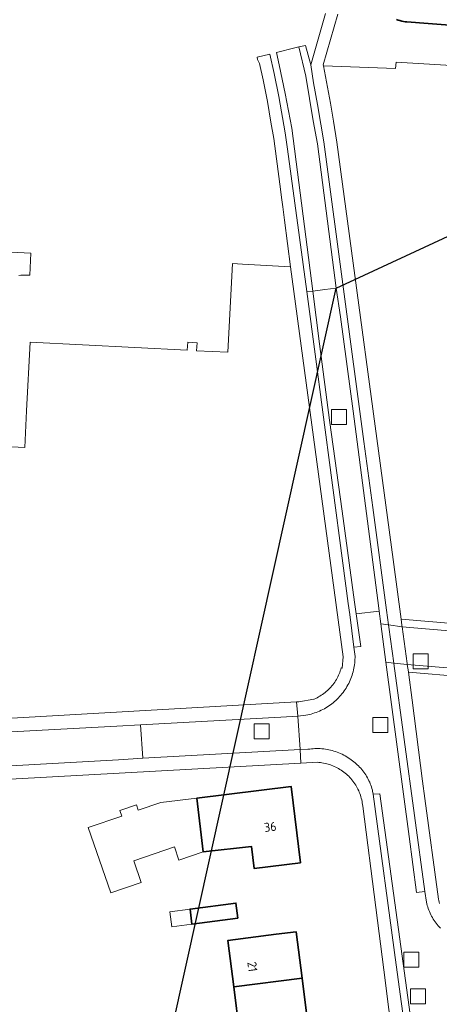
# Model space of a CAD drawing. Extents: x 154222 to 160093, y 456746 to 462495.
# Tile 118 of 254: x 157619 to 157682, y 461161 to 461309. Entities that reach past the tile are written whole.
import ezdxf
from ezdxf.enums import TextEntityAlignment as Align

# ---------------------------------------------------------------- set-up
doc = ezdxf.new("R2010")
doc.units = 0
doc.header["$LTSCALE"] = 0.75
doc.layers.get('0').update_dxf_attribs({"linetype": 'CONTINUOUS'})
doc.layers.get('DEFPOINTS').update_dxf_attribs({"linetype": 'CONTINUOUS'})
for name, color, linetype, lineweight in [('B-XX-GK-BESCHOEIING-G', 252, 'GK-BESCHOEIING', 35), ('B-XX-OG-BEBOUWING-GV', 6, 'CONTINUOUS', 35), ('B-XX-OG-BEBOUWING-T18', 1, 'CONTINUOUS', 18), ('B-XX-OG-TERREIN_ERF-GV', 252, 'CONTINUOUS', 18), ('B-XX-OG-WATER_SLOOT-GV', 252, 'CONTINUOUS', 18), ('B-XX-RI-GWA_RIOOLPUT-S', 252, 'CONTINUOUS', 25), ('B-XX-VH-VERHARDING_ASFALT-GV', 252, 'CONTINUOUS', 18), ('B-XX-VH-VERHARDING_BETONSTRAATSTEEN-GV', 252, 'CONTINUOUS', 18), ('B-XX-VH-VERHARDING_TEGEL-GV', 252, 'CONTINUOUS', 18)]:
    doc.layers.add(name, color=color, linetype=linetype, lineweight=lineweight)
doc.styles.add('NLCS-ISO-M-T18', font='NLCS-ISO.ttf', dxfattribs={"height": 1.8})
doc.linetypes.add('GK-BESCHOEIING', pattern='A,30,-5,[1,NLCS.SHX,S=1,R=0,X=0,Y=0],-5', length=40)

# ---------------------------------------------------------------- blocks, each defined once
blk = doc.blocks.new('SRI-PUT_INSPECTIEPUT_RIOOLPUT-SO')
at = {"color": 0, "linetype": 'ByBlock', "lineweight": 18}
blk.add_lwpolyline([(-1.125, -1.125), (1.125, -1.125), (1.125, 1.125), (-1.125, 1.125)], close=True, dxfattribs=at)

msp = doc.modelspace()

# ---------------------------------------------------------------- linework, layer by layer
at = {"layer": 'B-XX-GK-BESCHOEIING-G'}
msp.add_lwpolyline([(157675.564, 461308.74), (157675.815, 461308.635), (157676.073, 461308.545), (157676.335, 461308.47), (157676.602, 461308.411), (157676.871, 461308.367), (157677.11, 461308.342), (157680.287, 461308.117), (157696.671, 461306.878)], dxfattribs=at)
at = {"layer": 'B-XX-OG-BEBOUWING-GV'}
for points in [[(157661.156, 461182.247), (157659.714, 461193.698), (157645.582, 461191.944), (157646.526, 461183.898), (157653.763, 461184.692), (157654.181, 461181.369)], [(157651.728, 461173.934), (157651.436, 461176.186), (157644.548, 461175.292), (157644.834, 461173.009)], [(157661.366, 461164.903), (157660.464, 461171.891), (157657.489, 461171.507), (157650.211, 461170.567), (157651.109, 461163.614)], [(157662.247, 461158.075), (157661.366, 461164.903), (157651.109, 461163.614), (157651.995, 461156.751), (157659.272, 461157.691)]]:
    msp.add_lwpolyline(points, close=True, dxfattribs=at)
at = {"layer": 'B-XX-OG-TERREIN_ERF-GV'}
for points in [[(157698.752, 461300.898), (157675.511, 461302.322), (157675.387, 461301.376), (157664.587, 461301.789), (157665.645, 461296.158), (157666.095, 461293.448), (157666.58, 461290.299), (157675.03, 461227.733), (157676.24, 461218.775), (157720.74, 461215.017)], [(157618.857, 461270.318), (157619.13, 461270.345), (157619.403, 461270.365), (157619.676, 461270.377), (157619.95, 461270.381), (157620.223, 461270.376), (157620.497, 461270.364), (157620.664, 461273.651), (157609.652, 461274.212)], [(157553.191, 461200.215), (157660.554, 461206.362), (157660.89, 461206.381), (157663.156, 461206.779), (157663.199, 461206.797), (157663.416, 461206.894), (157663.629, 461206.998), (157663.839, 461207.109), (157664.045, 461207.227), (157664.247, 461207.351), (157664.444, 461207.483), (157664.637, 461207.621), (157664.825, 461207.766), (157665.008, 461207.916), (157665.186, 461208.073), (157665.359, 461208.236), (157665.526, 461208.405), (157665.687, 461208.579), (157665.842, 461208.758), (157665.991, 461208.943), (157666.134, 461209.132), (157666.271, 461209.326), (157666.4, 461209.525), (157666.523, 461209.728), (157666.639, 461209.935), (157666.748, 461210.146), (157666.85, 461210.36), (157666.945, 461210.578), (157667.032, 461210.798), (157667.111, 461211.022), (157667.184, 461211.248), (157667.248, 461211.476), (157667.391, 461211.437), (157667.552, 461213.116), (157659.657, 461271.61), (157652.414, 461272.025), (157650.912, 461272.111), (157650.234, 461258.799), (157645.539, 461259.038), (157645.6, 461260.236), (157644.202, 461260.307), (157644.141, 461259.109), (157620.533, 461260.311), (157620.008, 461249.999), (157619.729, 461244.523), (157609.752, 461245.031)], [(157710.404, 461208.034), (157677.351, 461210.846), (157677.892, 461206.626), (157679.449, 461194.46), (157679.801, 461191.886), (157681.865, 461176.78), (157681.903, 461176.565), (157681.949, 461176.351), (157682.003, 461176.139)], [(157675.164, 461154.278), (157673.634, 461166.171), (157672.429, 461175.536), (157670.475, 461190.73), (157670.45, 461190.969), (157670.416, 461191.207), (157670.375, 461191.444), (157670.326, 461191.68), (157670.269, 461191.913), (157670.205, 461192.145), (157670.132, 461192.374), (157670.053, 461192.601), (157669.965, 461192.825), (157669.87, 461193.046), (157669.768, 461193.264), (157669.659, 461193.478), (157669.543, 461193.689), (157669.42, 461193.895), (157669.29, 461194.098), (157669.153, 461194.295), (157669.01, 461194.489), (157668.86, 461194.677), (157668.705, 461194.86), (157668.543, 461195.038), (157668.375, 461195.211), (157668.202, 461195.377), (157668.023, 461195.538), (157667.839, 461195.693), (157667.65, 461195.842), (157667.457, 461195.984), (157667.258, 461196.12), (157667.055, 461196.249), (157666.848, 461196.372), (157666.637, 461196.487), (157666.423, 461196.595), (157666.204, 461196.697), (157665.983, 461196.79), (157665.758, 461196.877), (157665.531, 461196.956), (157665.302, 461197.027), (157665.07, 461197.091), (157664.836, 461197.146), (157664.6, 461197.194), (157664.363, 461197.234), (157664.125, 461197.267), (157663.886, 461197.291), (157663.74, 461197.302), (157661.199, 461197.162), (157553.867, 461191.268)]]:
    msp.add_lwpolyline(points, dxfattribs=at)
for points in [[(157645.582, 461191.944), (157659.714, 461193.698), (157661.156, 461182.247), (157654.181, 461181.369), (157653.763, 461184.692), (157646.526, 461183.898), (157642.885, 461182.646), (157642.199, 461184.641), (157636.09, 461182.541), (157637.205, 461179.297), (157632.647, 461177.73), (157629.282, 461187.518), (157634.308, 461189.246), (157633.997, 461190.094), (157636.496, 461190.941), (157636.788, 461190.105), (157640.157, 461191.271)], [(157644.548, 461175.292), (157651.436, 461176.186), (157651.728, 461173.934), (157644.834, 461173.009), (157641.817, 461172.604), (157641.519, 461174.899)], [(157651.109, 461163.614), (157650.211, 461170.567), (157657.489, 461171.507), (157660.464, 461171.891), (157661.366, 461164.903), (157662.247, 461158.075), (157659.272, 461157.691), (157651.995, 461156.751)]]:
    msp.add_lwpolyline(points, close=True, dxfattribs=at)
at = {"layer": 'B-XX-OG-WATER_SLOOT-GV'}
msp.add_lwpolyline([(157675.563, 461308.74), (157675.815, 461308.635), (157676.073, 461308.545), (157676.335, 461308.47), (157676.39, 461308.458), (157676.602, 461308.411), (157676.871, 461308.367), (157677.11, 461308.342), (157680.287, 461308.117), (157696.671, 461306.878)], dxfattribs=at)
at = {"layer": 'B-XX-VH-VERHARDING_ASFALT-GV'}
for points in [[(157661.95, 461300.216), (157660.896, 461304.595), (157660.275, 461304.445), (157657.528, 461303.779), (157657.93, 461301.921), (157658.853, 461297.638), (157659.852, 461292.441), (157662.97, 461267.966), (157664.778, 461268.196), (157666.489, 461268.413), (157663.676, 461290.068), (157663.057, 461293.509)], [(157662.664, 461301.903), (157661.894, 461304.837), (157660.896, 461304.595), (157661.95, 461300.216), (157663.057, 461293.509), (157663.676, 461290.068), (157666.489, 461268.413), (157667.137, 461264.102), (157669.044, 461249.995), (157672.881, 461220.427), (157672.943, 461219.991), (157673.198, 461218.071), (157674.361, 461217.913), (157674.058, 461220.125), (157671.976, 461235.534), (157670.665, 461245.417), (157664.627, 461290.351), (157664.186, 461293.008), (157663.689, 461295.992), (157663.091, 461299.198)], [(157667.137, 461264.102), (157666.489, 461268.413), (157664.778, 461268.196), (157662.97, 461267.966), (157663.967, 461260.082), (157665.506, 461248.617), (157667.39, 461234.947), (157669.251, 461221.346), (157669.491, 461219.575), (157672.943, 461219.991), (157672.881, 461220.427), (157669.044, 461249.995)], [(157663.967, 461260.082), (157662.97, 461267.966), (157662.069, 461267.906), (157663.441, 461257.753), (157664.37, 461250.563), (157667.485, 461227.176), (157668.293, 461221.146), (157668.533, 461219.459), (157669.148, 461214.571), (157670.208, 461214.693), (157669.491, 461219.575), (157669.251, 461221.346), (157667.39, 461234.947), (157665.506, 461248.617)], [(157674.361, 461217.913), (157673.198, 461218.071), (157673.966, 461212.299), (157675.144, 461212.18), (157674.405, 461217.588)], [(157675.144, 461212.18), (157673.966, 461212.299), (157677.442, 461186.178), (157678.532, 461177.776), (157679.828, 461177.934), (157675.152, 461212.125)], [(157675.825, 461172.221), (157673.063, 461192.589), (157672.033, 461192.518), (157675.522, 461166.916), (157677.106, 461155.221), (157678.016, 461148.279), (157678.017, 461148.102), (157679.16, 461148.181)]]:
    msp.add_lwpolyline(points, close=True, dxfattribs=at)
msp.add_lwpolyline([(157682.151, 461172.435), (157681.978, 461172.615), (157681.81, 461172.799), (157681.649, 461172.989), (157681.494, 461173.184), (157681.345, 461173.385), (157681.203, 461173.589), (157681.067, 461173.798), (157680.938, 461174.012), (157680.816, 461174.229), (157680.701, 461174.45), (157680.593, 461174.675), (157680.492, 461174.903), (157680.399, 461175.135), (157680.314, 461175.369), (157680.235, 461175.605), (157680.165, 461175.845), (157680.102, 461176.086), (157680.047, 461176.329), (157679.828, 461177.934), (157678.532, 461177.776), (157677.442, 461186.178), (157673.966, 461212.299), (157673.198, 461218.071), (157672.943, 461219.991), (157669.491, 461219.575), (157670.208, 461214.693), (157669.148, 461214.571), (157669.323, 461213.182), (157669.322, 461213.006), (157669.313, 461212.739), (157669.296, 461212.472), (157669.272, 461212.206), (157669.239, 461211.94), (157669.198, 461211.676), (157669.15, 461211.413), (157669.094, 461211.152), (157669.03, 461210.892), (157668.958, 461210.635), (157668.878, 461210.38), (157668.791, 461210.127), (157668.697, 461209.877), (157668.595, 461209.63), (157668.485, 461209.386), (157668.369, 461209.145), (157668.245, 461208.908), (157668.114, 461208.675), (157667.976, 461208.446), (157667.832, 461208.221), (157667.68, 461208.001), (157667.523, 461207.785), (157667.359, 461207.574), (157667.188, 461207.368), (157667.012, 461207.167), (157666.829, 461206.971), (157666.641, 461206.781), (157666.448, 461206.597), (157666.248, 461206.419), (157666.044, 461206.247), (157665.834, 461206.08), (157665.62, 461205.921), (157665.401, 461205.767), (157665.177, 461205.621), (157664.95, 461205.481), (157664.718, 461205.348), (157664.482, 461205.222), (157664.243, 461205.103), (157664, 461204.991), (157663.754, 461204.887), (157663.504, 461204.79), (157663.253, 461204.7), (157662.998, 461204.618), (157662.741, 461204.544), (157662.482, 461204.478), (157662.221, 461204.419), (157661.959, 461204.368), (157660.746, 461204.242), (157661.093, 461199.224), (157662.26, 461199.26), (157662.521, 461199.298), (157662.782, 461199.327), (157663.045, 461199.349), (157663.308, 461199.363), (157663.571, 461199.368), (157663.834, 461199.366), (157664.097, 461199.356), (157664.36, 461199.337), (157664.622, 461199.311), (157664.883, 461199.277), (157665.142, 461199.235), (157665.401, 461199.185), (157665.658, 461199.127), (157665.913, 461199.061), (157666.166, 461198.988), (157666.416, 461198.907), (157666.664, 461198.819), (157666.909, 461198.723), (157667.151, 461198.619), (157667.39, 461198.508), (157667.626, 461198.391), (157667.857, 461198.265), (157668.085, 461198.133), (157668.309, 461197.995), (157668.528, 461197.849), (157668.743, 461197.697), (157668.953, 461197.538), (157669.158, 461197.373), (157669.358, 461197.202), (157669.553, 461197.025), (157669.641, 461196.941), (157669.823, 461196.769), (157669.999, 461196.592), (157670.17, 461196.409), (157670.334, 461196.221), (157670.493, 461196.027), (157670.645, 461195.829), (157670.791, 461195.626), (157670.93, 461195.418), (157671.062, 461195.206), (157671.188, 461194.99), (157671.307, 461194.77), (157671.418, 461194.546), (157671.523, 461194.319), (157671.62, 461194.089), (157671.709, 461193.855), (157671.791, 461193.619), (157671.866, 461193.38), (157671.932, 461193.139), (157671.968, 461192.997), (157672.033, 461192.518), (157673.063, 461192.589), (157675.825, 461172.221), (157679.16, 461148.181)], dxfattribs=at)
at = {"layer": 'B-XX-VH-VERHARDING_BETONSTRAATSTEEN-GV'}
msp.add_lwpolyline([(157721.021, 461213.833), (157676.393, 461217.636), (157677.133, 461212.136), (157677.16, 461211.978), (157709.539, 461209.269)], dxfattribs=at)
msp.add_lwpolyline([(157661.093, 461199.224), (157660.746, 461204.242), (157658.201, 461204.056), (157637.105, 461202.922), (157637.446, 461197.901)], close=True, dxfattribs=at)
at = {"layer": 'B-XX-VH-VERHARDING_TEGEL-GV'}
for points in [[(157664.9, 461309.633), (157662.664, 461301.903), (157663.091, 461299.198), (157663.689, 461295.992), (157664.186, 461293.008), (157664.627, 461290.351), (157670.665, 461245.417), (157671.976, 461235.534), (157674.058, 461220.125), (157674.361, 461217.913), (157676.393, 461217.636), (157676.362, 461217.868), (157676.24, 461218.775), (157675.03, 461227.733), (157666.58, 461290.299), (157666.095, 461293.448), (157665.645, 461296.158), (157664.587, 461301.789), (157664.561, 461301.925), (157666.755, 461309.501)], [(157720.74, 461215.017), (157676.24, 461218.775), (157676.362, 461217.868), (157676.393, 461217.636), (157721.021, 461213.833)], [(157682.003, 461176.139), (157681.949, 461176.351), (157681.903, 461176.565), (157681.865, 461176.78), (157679.801, 461191.886), (157679.449, 461194.46), (157677.892, 461206.626), (157677.351, 461210.846), (157677.349, 461210.862), (157677.16, 461211.978), (157675.144, 461212.18), (157675.152, 461212.125), (157679.828, 461177.934), (157680.047, 461176.329), (157680.102, 461176.086), (157680.165, 461175.845), (157680.235, 461175.605), (157680.314, 461175.369), (157680.399, 461175.135), (157680.492, 461174.903), (157680.593, 461174.675), (157680.701, 461174.45), (157680.816, 461174.229), (157680.938, 461174.012), (157681.067, 461173.798), (157681.203, 461173.589), (157681.345, 461173.385), (157681.494, 461173.184), (157681.649, 461172.989), (157681.81, 461172.799), (157681.978, 461172.615), (157682.151, 461172.435)], [(157677.106, 461155.221), (157675.522, 461166.916), (157672.033, 461192.518), (157671.968, 461192.997), (157671.932, 461193.139), (157671.866, 461193.38), (157671.791, 461193.619), (157671.709, 461193.855), (157671.62, 461194.089), (157671.523, 461194.319), (157671.418, 461194.546), (157671.307, 461194.77), (157671.188, 461194.99), (157671.062, 461195.206), (157670.93, 461195.418), (157670.791, 461195.626), (157670.645, 461195.829), (157670.493, 461196.027), (157670.334, 461196.221), (157670.17, 461196.409), (157669.999, 461196.592), (157669.823, 461196.769), (157669.641, 461196.941), (157669.553, 461197.025), (157669.358, 461197.202), (157669.158, 461197.373), (157668.953, 461197.538), (157668.743, 461197.697), (157668.528, 461197.849), (157668.309, 461197.995), (157668.085, 461198.133), (157667.857, 461198.265), (157667.626, 461198.391), (157667.39, 461198.508), (157667.151, 461198.619), (157666.909, 461198.723), (157666.664, 461198.819), (157666.416, 461198.907), (157666.166, 461198.988), (157665.913, 461199.061), (157665.658, 461199.127), (157665.401, 461199.185), (157665.142, 461199.235), (157664.883, 461199.277), (157664.622, 461199.311), (157664.36, 461199.337), (157664.097, 461199.356), (157663.834, 461199.366), (157663.571, 461199.368), (157663.308, 461199.363), (157663.045, 461199.349), (157662.782, 461199.327), (157662.521, 461199.298), (157662.26, 461199.26), (157661.093, 461199.224), (157661.199, 461197.162), (157663.74, 461197.302), (157663.886, 461197.291), (157664.125, 461197.267), (157664.363, 461197.234), (157664.6, 461197.194), (157664.836, 461197.146), (157665.07, 461197.091), (157665.302, 461197.027), (157665.531, 461196.956), (157665.758, 461196.877), (157665.983, 461196.79), (157666.204, 461196.697), (157666.423, 461196.595), (157666.637, 461196.487), (157666.848, 461196.372), (157667.055, 461196.249), (157667.258, 461196.12), (157667.457, 461195.984), (157667.65, 461195.842), (157667.839, 461195.693), (157668.023, 461195.538), (157668.202, 461195.377), (157668.375, 461195.211), (157668.543, 461195.038), (157668.705, 461194.86), (157668.86, 461194.677), (157669.01, 461194.489), (157669.153, 461194.295), (157669.29, 461194.098), (157669.42, 461193.895), (157669.543, 461193.689), (157669.659, 461193.478), (157669.768, 461193.264), (157669.87, 461193.046), (157669.965, 461192.825), (157670.053, 461192.601), (157670.132, 461192.374), (157670.205, 461192.145), (157670.269, 461191.913), (157670.326, 461191.68), (157670.375, 461191.444), (157670.416, 461191.207), (157670.45, 461190.969), (157670.475, 461190.73), (157672.429, 461175.536), (157673.634, 461166.171), (157675.164, 461154.278)]]:
    msp.add_lwpolyline(points, dxfattribs=at)
for points in [[(157657.203, 461300.614), (157656.535, 461303.538), (157654.607, 461303.05), (157654.696, 461302.741), (157654.981, 461302.109), (157655.54, 461299.671), (157656.185, 461296.413), (157656.706, 461293.313), (157657.128, 461290.858), (157658.023, 461284.012), (157658.335, 461281.646), (157658.47, 461280.619), (157658.733, 461278.627), (157659.657, 461271.61), (157667.552, 461213.116), (157667.391, 461211.437), (157667.248, 461211.476), (157667.184, 461211.248), (157667.111, 461211.022), (157667.032, 461210.798), (157666.945, 461210.578), (157666.85, 461210.36), (157666.748, 461210.146), (157666.639, 461209.935), (157666.523, 461209.728), (157666.4, 461209.525), (157666.271, 461209.326), (157666.134, 461209.132), (157665.991, 461208.943), (157665.842, 461208.758), (157665.687, 461208.579), (157665.526, 461208.405), (157665.359, 461208.236), (157665.186, 461208.073), (157665.008, 461207.916), (157664.825, 461207.766), (157664.637, 461207.621), (157664.444, 461207.483), (157664.247, 461207.351), (157664.045, 461207.227), (157663.839, 461207.109), (157663.629, 461206.998), (157663.416, 461206.894), (157663.199, 461206.797), (157663.156, 461206.779), (157660.89, 461206.381), (157660.554, 461206.362), (157660.746, 461204.242), (157661.959, 461204.368), (157662.221, 461204.419), (157662.482, 461204.478), (157662.741, 461204.544), (157662.998, 461204.618), (157663.253, 461204.7), (157663.504, 461204.79), (157663.754, 461204.887), (157664, 461204.991), (157664.243, 461205.103), (157664.482, 461205.222), (157664.718, 461205.348), (157664.95, 461205.481), (157665.177, 461205.621), (157665.401, 461205.767), (157665.62, 461205.921), (157665.834, 461206.08), (157666.044, 461206.247), (157666.248, 461206.419), (157666.448, 461206.597), (157666.641, 461206.781), (157666.829, 461206.971), (157667.012, 461207.167), (157667.188, 461207.368), (157667.359, 461207.574), (157667.523, 461207.785), (157667.68, 461208.001), (157667.832, 461208.221), (157667.976, 461208.446), (157668.114, 461208.675), (157668.245, 461208.908), (157668.369, 461209.145), (157668.485, 461209.386), (157668.595, 461209.63), (157668.697, 461209.877), (157668.791, 461210.127), (157668.878, 461210.38), (157668.958, 461210.635), (157669.03, 461210.892), (157669.094, 461211.152), (157669.15, 461211.413), (157669.198, 461211.676), (157669.239, 461211.94), (157669.272, 461212.206), (157669.296, 461212.472), (157669.313, 461212.739), (157669.322, 461213.006), (157669.323, 461213.182), (157669.148, 461214.571), (157668.533, 461219.459), (157668.293, 461221.146), (157667.485, 461227.176), (157664.37, 461250.563), (157663.441, 461257.753), (157662.069, 461267.906), (157659.181, 461289.27), (157658.841, 461291.728), (157657.881, 461297.185)], [(157676.393, 461217.636), (157674.361, 461217.913), (157674.405, 461217.588), (157675.144, 461212.18), (157677.16, 461211.978), (157677.133, 461212.136)], [(157709.539, 461209.269), (157677.16, 461211.978), (157677.349, 461210.862), (157677.351, 461210.846), (157710.404, 461208.034), (157710.43, 461208.34), (157710.424, 461208.406), (157710.409, 461208.493), (157710.386, 461208.579), (157710.356, 461208.663), (157710.318, 461208.744), (157710.273, 461208.821), (157710.222, 461208.893), (157710.164, 461208.961), (157710.1, 461209.023), (157710.031, 461209.079), (157709.957, 461209.129), (157709.88, 461209.172), (157709.798, 461209.207), (157709.714, 461209.236), (157709.627, 461209.256)], [(157660.746, 461204.242), (157660.554, 461206.362), (157553.191, 461200.215), (157553.327, 461198.417), (157633.56, 461202.731), (157637.105, 461202.922), (157658.201, 461204.056)], [(157661.199, 461197.162), (157661.093, 461199.224), (157637.446, 461197.901), (157633.824, 461197.698), (157553.72, 461193.217), (157553.867, 461191.268)]]:
    msp.add_lwpolyline(points, close=True, dxfattribs=at)
at = {"layer": 'DEFPOINTS', "flags": 128}
msp.add_lwpolyline([(157498.69, 460511.773), (157666.489, 461268.413), (158141.33, 461489.21), (159256.935, 461205.939), (159206.487, 460696.309), (158205.708, 460856.251), (158144.02, 460363.33)], close=True, dxfattribs=at)

# ---------------------------------------------------------------- block references
at = {"layer": 'B-XX-RI-GWA_RIOOLPUT-S'}
for p in [(157666.915, 461249.079), (157679.187, 461212.458), (157673.146, 461202.921), (157655.31, 461201.964), (157677.775, 461167.679), (157678.758, 461162.183)]:
    msp.add_blockref('SRI-PUT_INSPECTIEPUT_RIOOLPUT-SO', p, dxfattribs=at)

# ---------------------------------------------------------------- texts
at = {"layer": 'B-XX-OG-BEBOUWING-T18', "style": 'NLCS-ISO-M-T18'}
for s, rotation, p in [('36', 7.3, (157656.6, 461187.621)), ('21', 277.3, (157653.915, 461166.651))]:
    msp.add_text(s, height=1.35, rotation=rotation, dxfattribs=at).set_placement(p, align=Align.MIDDLE_CENTER)

doc.saveas('drawing.dxf')
